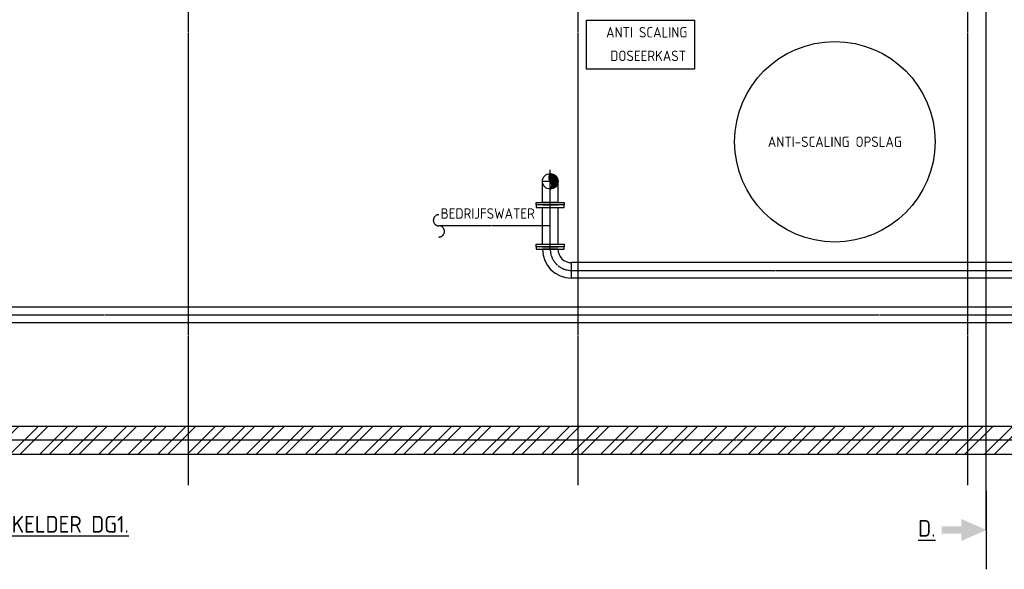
# Model space of a CAD drawing. Header units: metres. Extents: x -82085 to 58758, y -66901 to 95305.
# Tile 100 of 135: x 11776 to 20619, y 12898 to 17831. Entities that reach past the tile are written whole.
import ezdxf
from ezdxf.enums import TextEntityAlignment as Align

# ---------------------------------------------------------------- set-up
doc = ezdxf.new("R2010")
doc.units = ezdxf.units.M
doc.header["$MEASUREMENT"] = 0
doc.header["$PDSIZE"] = -1
doc.linetypes.add('CENTER-LN', pattern=[19, 10, -3, 3, -3])
doc.layers.get('0').update_dxf_attribs({"linetype": 'CONTINUOUS'})
for name, color, linetype in [('3', 3, 'CONTINUOUS'), ('ARCERING', 10, 'CONTINUOUS'), ('CL', 1, 'CENTER-LN'), ('DIM', 10, 'CONTINUOUS'), ('GEBOUW', 7, 'CONTINUOUS'), ('TEXT2', 7, 'CONTINUOUS'), ('Top (Plan) View-Iv-Lines 018', 1, 'CONTINUOUS')]:
    doc.layers.add(name, color=color, linetype=linetype)
doc.styles.add('ROMANS', font='iso.shx')

# ---------------------------------------------------------------- blocks, each defined once
blk = doc.blocks.new('Gebouw')
at = {"linetype": 'ByBlock', "lineweight": -2}
for p, q in [((-250, 250), (-44600, 250)), ((-44600, 0), (0, 0))]:
    blk.add_line(p, q, dxfattribs=at)
blk = doc.blocks.new('*U292')
for p, q in [((-190.5, 260.35), (-190.5, 120.65)), ((-69.85, 0), (69.85, 0))]:
    blk.add_line(p, q)
for radius, start, end in [(260.35, 0, 90), (120.65, 360, 450)]:
    blk.add_arc((-190.5, 0), radius, start, end)
blk = doc.blocks.new('LF125')
for p, q in [((0, 125), (22, 125)), ((0, -125), (0, 125)), ((22, 125), (22, -125)), ((22, -69.85), (22, 69.85)), ((22, -125), (0, -125))]:
    blk.add_line(p, q)

msp = doc.modelspace()

# ---------------------------------------------------------------- hatches: boundary and pattern name
at = {"layer": 'ARCERING'}
h = msp.add_hatch(dxfattribs=at)
h.set_pattern_fill('ANSI32', color=256, scale=500)
h.set_pattern_definition([(45, (59315.58, 15946.92), (-132.5825, 132.5825), []), (45, (59403.96, 15946.92), (-132.5825, 132.5825), [])])
h.paths.add_polyline_path([(41911.68019, 23655.66547), (42911.68019, 23655.66547), (42911.68019, 23905.66416), (41911.68019, 23905.66416), (41911.68019, 31905.66422), (42911.68019, 31905.66422), (42911.68019, 32155.66524), (41911.68019, 32155.66524), (41911.68019, 34680.66489), (41661.68034, 34680.66489), (41661.68034, 26180.66483), (40623.68031, 26180.66483), (40623.68031, 25930.66381), (41661.68034, 25930.66381), (41661.68034, 14180.66595), (-2688.31811, 14180.66595), (-2688.31811, 13930.6626), (41911.68019, 13930.6626)])

# ---------------------------------------------------------------- linework, layer by layer
at = {"layer": '3'}
for p, q in [((16470.8308, 16190.1626), (16470.8308, 16380.6626)), ((16610.5308, 16190.1626), (16610.5308, 16380.6626)), ((16610.5308, 16190.1626), (16470.8308, 16190.1626)), ((16470.8308, 15815.16595), (16470.8308, 16146.1626)), ((16610.5308, 15815.16595), (16610.5308, 16146.1626)), ((34496.18031, 15650.51595), (16731.1808, 15650.51595)), ((34496.18031, 15510.81595), (16731.1808, 15510.81595)), ((34896.18031, 15250.51595), (9711.18052, 15250.51595)), ((34896.18031, 15110.81595), (9711.18039, 15110.81595))]:
    msp.add_line(p, q, dxfattribs=at)
msp.add_lwpolyline([(16866.6799, 17827.12091), (17836.30561, 17827.12091), (17836.30561, 17387.12091), (16866.6799, 17387.12091)], close=True, dxfattribs=at)
msp.add_circle((19096.68034, 16735.66589), 900.00006, dxfattribs=at)
msp.add_ellipse((16540.6808, 16380.6626), major_axis=(-69.85, 0), ratio=0.9901887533, start_param=-3.1415926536, end_param=3.1415926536, dxfattribs=at)
at = {"layer": 'ARCERING'}
for p, q in [((16610.39371, 16384.9939), (16545.05501, 16449.69154)), ((16607.8098, 16399.77916), (16559.98677, 16447.13298)), ((16600.85168, 16345.53549), (16526.91806, 16418.74372)), ((16595.85875, 16338.25273), (16528.33295, 16405.11601)), ((16604.98964, 16353.66483), (16529.4006, 16428.51225)), ((16608.15072, 16362.76147), (16533.23462, 16436.94254)), ((16610.10659, 16373.05149), (16537.65273, 16444.79449)), ((16590.07221, 16331.75579), (16540.6808, 16380.6626)), ((16548.36733, 16311.91797), (16543.70887, 16316.53072)), ((16558.75931, 16313.85465), (16548.12698, 16324.38266)), ((16567.94609, 16316.98471), (16551.96101, 16332.81296)), ((16583.5109, 16326.02602), (16553.02865, 16356.20919)), ((16576.15598, 16321.08208), (16554.44354, 16342.58148))]:
    msp.add_line(p, q, dxfattribs=at)
msp.add_open_spline([(16540.6808, 16449.82729), (16533.6958, 16438.29984), (16519.7258, 16415.24495), (16540.6808, 16380.6626), (16561.6358, 16346.08026), (16547.6658, 16323.02537), (16540.6808, 16311.49792)], degree=3, dxfattribs=at)
at = {"layer": 'CL'}
msp.add_line((16465.68082, 16380.66259, 2072.4849), (16615.68082, 16380.66259, 2072.4849), dxfattribs=at)
at = {"layer": 'DIM', "color": 4}
msp.add_line((20456.47685, 13603.36946), (20456.47685, 12897.67884), dxfattribs=at)
for points in [[(20232.71683, 13217.58135), (20056.06818, 13217.58135), (20232.71683, 13283.46695), (20056.06818, 13283.46695)], [(20232.71683, 13349.51591), (20232.71683, 13151.53239), (20456.47685, 13250.52415)]]:
    msp.add_solid(points, dxfattribs=at)
at = {"layer": 'TEXT2', "color": 1, "linetype": 'CENTER-LN'}
for p, q in [((13291.68034, 13651.98968), (13291.68034, 27283.37441)), ((16791.68034, 13651.98968), (16791.68034, 27283.37441)), ((20291.68034, 13651.98968), (20291.68034, 27283.37441)), ((16540.6808, 15771.16595), (16540.6808, 16482.95862)), ((16540.6808, 15980.66428), (15540.6808, 15980.66428)), ((16731.1808, 15580.66595), (34496.18031, 15580.66595)), ((9711.1808, 15180.66595), (34896.18031, 15180.66595)), ((42164.94178, 14055.66595), (-3450.51449, 14055.66595))]:
    msp.add_line(p, q, dxfattribs=at)
at = {"layer": 'TEXT2', "color": 7, "linetype": 'CENTER-LN'}
msp.add_line((20456.47685, 13250.52415), (20456.47685, 20476.94948), dxfattribs=at)
at = {"layer": 'TEXT2', "color": 1, "linetype": 'CENTER-LN'}
msp.add_lwpolyline([(15540.6808, 16080.66428, 1), (15540.6808, 15980.66428, -1), (15540.6808, 15880.66428)], format="xyb", dxfattribs=at)
msp.add_arc((16731.1808, 15771.16595), 190.5, 180, 270, dxfattribs=at)
at = {"layer": 'Top (Plan) View-Iv-Lines 018'}
msp.add_point((16538.83413, 16380.6626), dxfattribs=at)

# ---------------------------------------------------------------- block references
at = {"layer": '3'}
for name, p, rotation in [('LF125', (16540.6808, 16190.1626), 270), ('LF125', (16540.6808, 15815.16595), 270), ('*U292', (16540.6808, 15771.16595), 180)]:
    msp.add_blockref(name, p, dxfattribs=dict(at, rotation=rotation))
at = {"layer": '3', "xscale": -1, "rotation": 270}
for p in [(16540.6808, 16146.1626), (16540.6808, 15771.16595)]:
    msp.add_blockref('LF125', p, dxfattribs=at)
at = {"layer": 'GEBOUW'}
msp.add_blockref('Gebouw', (41911.68019, 13930.6626), dxfattribs=at)

# ---------------------------------------------------------------- texts
at = {"layer": '3', "color": 4, "style": 'ROMANS'}
for s, p in [('%%UBOVENAANZICHT KELDER DG1.', (11491.2703, 13301.71909)), ('%%UD.', (19923.02929, 13265.34443))]:
    msp.add_text(s, height=150, dxfattribs=at).set_placement(p, align=Align.MIDDLE)
at = {"layer": 'GEBOUW', "style": 'ROMANS'}
for s, p in [('ANTI SCALING', (17407.26228, 17718.5058)), ('DOSEERKAST', (17420.27054, 17506.71256)), ('ANTI-SCALING OPSLAG', (19096.68034, 16735.66589)), ('BEDRIJFSWATER', (15979.97177, 16091.72296))]:
    msp.add_text(s, height=93.75, dxfattribs=at).set_placement(p, align=Align.MIDDLE)

doc.saveas('drawing.dxf')
